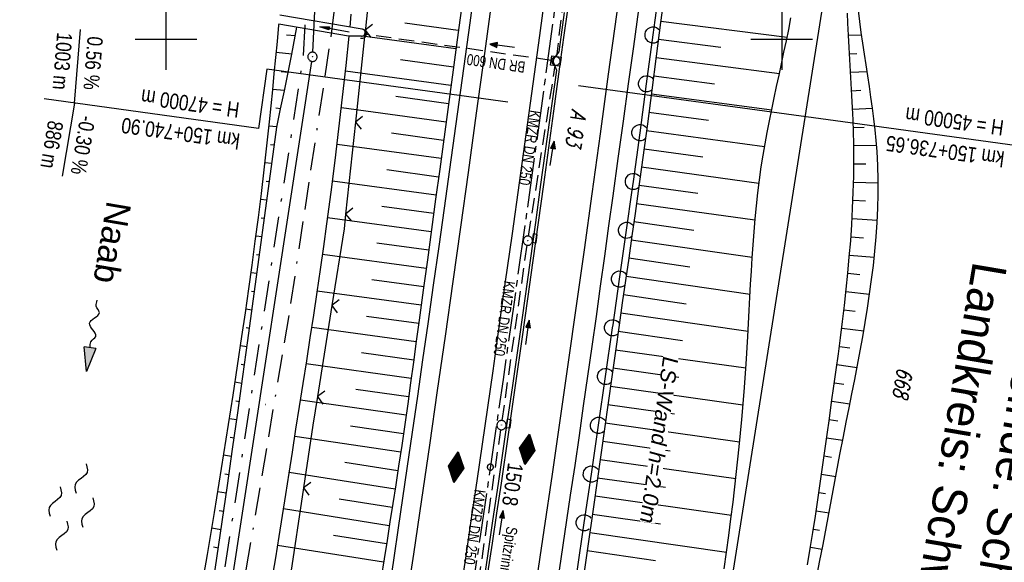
# Model space of a CAD drawing. Extents: x 511715 to 512121, y 473902 to 474680.
# Tile 14 of 21: x 511876 to 512036, y 474315 to 474403. Entities that reach past the tile are written whole.
import ezdxf

# ---------------------------------------------------------------- set-up
doc = ezdxf.new("R2010")
doc.units = 0
doc.header["$LTSCALE"] = 10
doc.header["$MEASUREMENT"] = 0
for name, pattern in [('ACAD_ISO16W100', [73, 15, -6.5, 15, -6.5, 15, -7, 1, -7]), ('ACHSE', [5.5, 4, -0.5, 0.5, -0.5]), ('AUSGEZOGEN', [0]), ('LT00', [0]), ('LT08', [0.42, 0.2, -0.1, 0.02, -0.1]), ('STRICHLINIE2', [0.375, 0.25, -0.125])]:
    doc.linetypes.add(name, pattern=pattern)
doc.layers.get('0').update_dxf_attribs({"linetype": 'LT00'})
for name, color, linetype in [('--FLIEßRICHTPFEIL', 180, 'Continuous'), ('--WASSER_NUTZUNG', 180, 'Continuous'), ('-AX-020', 250, 'ACHSE'), ('-GRA-20O', 20, 'LT00'), ('-GRA-20W', 20, 'LT00'), ('-Halt-Pfeil', 4, 'LT00'), ('-Haltung', 182, 'STRICHLINIE2'), ('-Haltungsbeschriftung', 182, 'LT00'), ('-HTP-20O', 11, 'LT00'), ('-HTP-20W', 11, 'LT00'), ('-ST-20-1', 250, 'LT00'), ('BAB-KABEL', 220, 'ACAD_ISO16W100'), ('DFK_AB_L', 21, 'LT00'), ('DFK_AB_P', 7, 'LT00'), ('DFK_BES-WEGE', 255, 'LT00'), ('DFK_FLUR_NR', 250, 'LT00'), ('DFK_TOPO-SYM', 252, 'LT00'), ('GEMEINDEGRENZE', 3, 'LT08'), ('GEWÄSSERNAME', 255, 'Continuous'), ('GRENZNAME', 250, 'Continuous'), ('LS-WAND_TEXT', 11, 'Continuous'), ('PFEIL', 140, 'AUSGEZOGEN'), ('RINNE_TEXT', 11, 'Continuous'), ('V91_AFBR_BAB', 250, 'LT00'), ('V91_BOESCH', 250, 'LT00'), ('V91_BOSCHUNG', 250, 'LT00'), ('V91_GRABEN', 250, 'LT00'), ('V91_KA_MULD', 182, 'LT00'), ('V91_KA_PRUF', 182, 'LT00'), ('V91_LAERM', 11, 'LT00'), ('V91_LD_MARK', 2, 'LT00'), ('V91_RASTER', 250, 'LT00'), ('V91_RINNE', 182, 'LT00'), ('V91_SINKK', 182, 'LT00'), ('V91_UK_DURCH', 182, 'LT00'), ('V91_ZAUN', 40, 'LT00')]:
    doc.layers.add(name, color=color, linetype=linetype)
doc.styles.add('Arial', font='ARIAL.TTF')
doc.styles.add('Beschrift', font='ARIAL.TTF')
doc.styles.add('Haltungsbeschriftung', font='ARIAL.TTF', dxfattribs={"width": 0.75})
doc.styles.get("Standard").update_dxf_attribs({"font": 'romans.shx'})
doc.styles.add('UNIR-H', font='unir_h.shx', dxfattribs={"width": 0.8})

# ---------------------------------------------------------------- blocks, each defined once
blk = doc.blocks.new('SYMB7301')
at = {"color": 0, "linetype": 'ByBlock'}
for p, q in [((-0.128693, 0), (0, 0.128693)), ((0, -0.128693), (-0.128693, 0)), ((0, 0.128693), (0.128693, 0)), ((0.128693, 0), (0, -0.128693)), ((0.000059, -0.009738), (0.000059, 0.009897)), ((-0.00901, -0.004339), (-0.002225, -0.009749))]:
    blk.add_line(p, q, dxfattribs=at)
for points in [[(-0.002225, 0.009749), (-0.00901, 0.004339), (-0.00901, -0.004339)], [(0.01, 0), (0.006235, 0.007818), (-0.002225, 0.009749)], [(-0.002225, -0.009749), (0.006235, -0.007818), (0.01, 0)]]:
    blk.add_lwpolyline(points, dxfattribs=at)
blk = doc.blocks.new('SYMB0003')
at = {"color": 0, "linetype": 'ByBlock'}
for p, q in [((-0.015712, 0), (0.010166, 0.012015)), ((0, -0.021257), (-0.015712, 0)), ((0.010166, 0.012015), (0, -0.021257))]:
    blk.add_line(p, q, dxfattribs=at)
for points in [[(-0.031395, 0.499013), (-0.093691, 0.491144), (-0.154509, 0.475528), (-0.21289, 0.452414), (-0.267913, 0.422164), (-0.318712, 0.385257), (-0.364484, 0.342274), (-0.404509, 0.293893), (-0.438154, 0.240877), (-0.464888, 0.184062), (-0.484292, 0.124345), (-0.496058, 0.062667), (-0.5, 0)], [(-0.5, 0), (-0.496058, -0.062667), (-0.484292, -0.124345), (-0.464888, -0.184062), (-0.438154, -0.240877), (-0.404509, -0.293893), (-0.364485, -0.342274), (-0.318712, -0.385257), (-0.267914, -0.422164), (-0.21289, -0.452414), (-0.154509, -0.475529), (-0.093691, -0.491144), (-0.031395, -0.499014), (0.031395, -0.499014)], [(0.5, 0), (0.496057, 0.062667), (0.484292, 0.124345), (0.464888, 0.184062), (0.438153, 0.240877), (0.404509, 0.293893), (0.364484, 0.342274), (0.318712, 0.385257), (0.267913, 0.422164), (0.21289, 0.452414), (0.154509, 0.475528), (0.093691, 0.491144), (0.031395, 0.499013), (-0.031395, 0.499013)], [(0.031395, -0.499014), (0.093691, -0.491144), (0.154509, -0.475529), (0.21289, -0.452414), (0.267914, -0.422164), (0.318712, -0.385257), (0.364485, -0.342274), (0.404509, -0.293893), (0.438154, -0.240877), (0.464889, -0.184062), (0.484292, -0.124345), (0.496058, -0.062667), (0.5, 0)]]:
    blk.add_lwpolyline(points, dxfattribs=at)
blk = doc.blocks.new('SYMB7250')
at = {"color": 0, "linetype": 'ByBlock'}
for points in [[(-0.25, 0.28), (-0.208333, 0.308889), (-0.166667, 0.331111), (-0.125, 0.34), (-0.083333, 0.331111), (-0.041667, 0.308889), (0, 0.28)], [(0, 0.28), (0.041667, 0.251111), (0.083333, 0.228889), (0.125, 0.22), (0.166667, 0.228889), (0.208333, 0.251111), (0.25, 0.28)], [(-0.74, 0), (-0.698333, 0.028889), (-0.656667, 0.051111), (-0.615, 0.06), (-0.573333, 0.051111), (-0.531667, 0.028889), (-0.49, 0)], [(-0.49, 0), (-0.448333, -0.028889), (-0.406667, -0.051111), (-0.365, -0.06), (-0.323333, -0.051111), (-0.281667, -0.028889), (-0.24, 0)], [(0.24, 0), (0.281667, 0.028889), (0.323333, 0.051111), (0.365, 0.06), (0.406667, 0.051111), (0.448333, 0.028889), (0.49, 0)], [(0.49, 0), (0.531667, -0.028889), (0.573333, -0.051111), (0.615, -0.06), (0.656667, -0.051111), (0.698333, -0.028889), (0.74, 0)], [(-0.25, -0.28), (-0.208333, -0.251111), (-0.166667, -0.228889), (-0.125, -0.22), (-0.083333, -0.228889), (-0.041667, -0.251111), (0, -0.28)], [(0, -0.28), (0.041667, -0.308889), (0.083333, -0.331111), (0.125, -0.34), (0.166667, -0.331111), (0.208333, -0.308889), (0.25, -0.28)]]:
    blk.add_lwpolyline(points, dxfattribs=at)
blk = doc.blocks.new('FLIEßRICHTPFEIL')
at = {"layer": '--FLIEßRICHTPFEIL'}
blk.add_hatch(color=256, dxfattribs=at).paths.add_polyline_path([(-1.95, 0.4875), (-1.95, -0.4875), (0, 0)])
for p, q in [((-1.95, 0.4875), (-1.95, -0.4875)), ((-1.95, 0.4875), (0, 0)), ((0, 0), (-1.95, -0.4875))]:
    blk.add_line(p, q, dxfattribs=at)
at = {"layer": '--FLIEßRICHTPFEIL', "start_tangent": (-1, 0), "end_tangent": (-1, 0)}
blk.add_spline([(-1.95, 0), (-2.4375, 0), (-2.925, 0.325), (-3.4125, 0), (-3.9, -0.325), (-4.3875, 0), (-4.875, 0.325), (-5.3625, 0), (-5.85, 0)], degree=3, dxfattribs=at)
blk = doc.blocks.new('SYMB0002')
at = {"color": 0, "linetype": 'ByBlock'}
for points in [[(-0.031395, 0.499013), (-0.093691, 0.491144), (-0.154509, 0.475528), (-0.21289, 0.452414), (-0.267913, 0.422164), (-0.318712, 0.385257), (-0.364484, 0.342274), (-0.404509, 0.293893), (-0.438154, 0.240877), (-0.464888, 0.184062), (-0.484292, 0.124345), (-0.496058, 0.062667), (-0.5, 0)], [(-0.5, 0), (-0.496058, -0.062667), (-0.484292, -0.124345), (-0.464888, -0.184062), (-0.438154, -0.240877), (-0.404509, -0.293893), (-0.364485, -0.342274), (-0.318712, -0.385257), (-0.267914, -0.422164), (-0.21289, -0.452414), (-0.154509, -0.475529), (-0.093691, -0.491144), (-0.031395, -0.499014), (0.031395, -0.499014)], [(0.5, 0), (0.496057, 0.062667), (0.484292, 0.124345), (0.464888, 0.184062), (0.438153, 0.240877), (0.404509, 0.293893), (0.364484, 0.342274), (0.318712, 0.385257), (0.267913, 0.422164), (0.21289, 0.452414), (0.154509, 0.475528), (0.093691, 0.491144), (0.031395, 0.499013), (-0.031395, 0.499013)], [(0.031395, -0.499014), (0.093691, -0.491144), (0.154509, -0.475529), (0.21289, -0.452414), (0.267914, -0.422164), (0.318712, -0.385257), (0.364485, -0.342274), (0.404509, -0.293893), (0.438154, -0.240877), (0.464889, -0.184062), (0.484292, -0.124345), (0.496058, -0.062667), (0.5, 0)]]:
    blk.add_lwpolyline(points, dxfattribs=at)
blk = doc.blocks.new('SYMB0652')
at = {"color": 0, "linetype": 'ByBlock'}
blk.add_lwpolyline([(-0.15, -0.075), (0.15, -0.075), (0.15, 0.075), (-0.15, 0.075), (-0.15, -0.075)], dxfattribs=at)
blk = doc.blocks.new('SYMB1210')
at = {"color": 0, "linetype": 'ByBlock'}
blk.add_line((0.018815, -0.179014), (0.055623, -0.17119), dxfattribs=at)
for points in [[(-0.2, -0.2), (-0.2, 0.2), (0.2, 0.2), (0.2, -0.2), (-0.2, -0.2)], [(0.018815, 0.179014), (-0.018815, 0.179014), (-0.055623, 0.17119), (-0.09, 0.155885), (-0.120444, 0.133766), (-0.145623, 0.105801), (-0.164438, 0.073213), (-0.176067, 0.037424), (-0.18, 0)], [(-0.18, 0), (-0.176067, -0.037424), (-0.164438, -0.073213), (-0.145623, -0.105801), (-0.120444, -0.133766), (-0.09, -0.155885), (-0.055623, -0.17119), (-0.018815, -0.179014), (0.018815, -0.179014)], [(0.18, 0), (0.176067, 0.037424), (0.164438, 0.073213), (0.145623, 0.105801), (0.120444, 0.133766), (0.09, 0.155885), (0.055623, 0.17119), (0.018815, 0.179014)], [(0.055623, -0.17119), (0.09, -0.155885), (0.120444, -0.133766), (0.145623, -0.105801), (0.164438, -0.073213), (0.176067, -0.037424), (0.18, 0)]]:
    blk.add_lwpolyline(points, dxfattribs=at)
blk = doc.blocks.new('SYMB0024')
at = {"color": 0, "linetype": 'ByBlock'}
for p, q in [((-0.5, 0.5), (0, 0)), ((0, 0), (0.5, 0.5))]:
    blk.add_line(p, q, dxfattribs=at)
blk = doc.blocks.new('SYMB7122')
at = {"color": 0, "linetype": 'ByBlock'}
for points in [[(-0.109975, -0.002365), (-0.106745, 0.026562), (-0.096041, 0.053629), (-0.078613, 0.076941), (-0.055681, 0.094866), (-0.028851, 0.106149), (0, 0.11)], [(0, 0.11), (0.028851, 0.106149), (0.055681, 0.094866), (0.078613, 0.076941), (0.096041, 0.053629), (0.106745, 0.026562), (0.109975, -0.002365)], [(-0.075234, -0.080249), (-0.093647, -0.057708), (-0.105504, -0.031126), (-0.109975, -0.002365)], [(0.109975, -0.002365), (0.105504, -0.031126), (0.093647, -0.057708), (0.075234, -0.080249)]]:
    blk.add_lwpolyline(points, dxfattribs=at)
blk = doc.blocks.new('SYMB0071')
at = {"color": 0, "linetype": 'ByBlock'}
for p, q in [((-0.5, 0), (0, 0.25)), ((0, -0.25), (-0.5, 0)), ((-0.5, 0), (-0.5, 0)), ((-0.48, -0.01), (-0.48, 0.01)), ((-0.46, -0.02), (-0.46, 0.02)), ((-0.44, -0.03), (-0.44, 0.03)), ((-0.42, -0.04), (-0.42, 0.04)), ((-0.4, -0.05), (-0.4, 0.05)), ((-0.38, -0.06), (-0.38, 0.06)), ((-0.36, -0.07), (-0.36, 0.07)), ((-0.34, -0.08), (-0.34, 0.08)), ((-0.32, -0.09), (-0.32, 0.09)), ((-0.3, -0.1), (-0.3, 0.1)), ((-0.28, -0.11), (-0.28, 0.11)), ((-0.26, -0.12), (-0.26, 0.12)), ((-0.24, -0.13), (-0.24, 0.13)), ((-0.22, -0.14), (-0.22, 0.14)), ((-0.2, -0.15), (-0.2, 0.15)), ((-0.18, -0.16), (-0.18, 0.16)), ((-0.16, -0.17), (-0.16, 0.17)), ((-0.14, -0.18), (-0.14, 0.18)), ((-0.12, -0.19), (-0.12, 0.19)), ((-0.1, -0.2), (-0.1, 0.2)), ((-0.08, -0.21), (-0.08, 0.21)), ((-0.06, -0.22), (-0.06, 0.22)), ((-0.04, -0.23), (-0.04, 0.23)), ((-0.02, -0.24), (-0.02, 0.24)), ((0, 0.25), (0.5, 0)), ((0, -0.25), (0, 0.25)), ((0.5, 0), (0, -0.25)), ((0.02, -0.24), (0.02, 0.24)), ((0.04, -0.23), (0.04, 0.23)), ((0.06, -0.22), (0.06, 0.22)), ((0.08, -0.21), (0.08, 0.21)), ((0.1, -0.2), (0.1, 0.2)), ((0.12, -0.19), (0.12, 0.19)), ((0.14, -0.18), (0.14, 0.18)), ((0.16, -0.17), (0.16, 0.17)), ((0.18, -0.16), (0.18, 0.16)), ((0.2, -0.15), (0.2, 0.15)), ((0.22, -0.14), (0.22, 0.14)), ((0.24, -0.13), (0.24, 0.13)), ((0.26, -0.12), (0.26, 0.12)), ((0.28, -0.11), (0.28, 0.11)), ((0.3, -0.1), (0.3, 0.1)), ((0.32, -0.09), (0.32, 0.09)), ((0.34, -0.08), (0.34, 0.08)), ((0.36, -0.07), (0.36, 0.07)), ((0.38, -0.06), (0.38, 0.06)), ((0.4, -0.05), (0.4, 0.05)), ((0.42, -0.04), (0.42, 0.04)), ((0.44, -0.03), (0.44, 0.03)), ((0.46, -0.02), (0.46, 0.02)), ((0.48, -0.01), (0.48, 0.01))]:
    blk.add_line(p, q, dxfattribs=at)
blk = doc.blocks.new('SYMB0070')
at = {"color": 0, "linetype": 'ByBlock'}
for p, q in [((-0.5, 0), (0.2, 0)), ((0.5, 0), (0.2, 0.1)), ((0.2, 0.1), (0.2, 0)), ((0.468, 0), (0.21, 0.086)), ((0.21, 0.086), (0.21, -0.086)), ((0.21, -0.086), (0.468, 0)), ((0.22, -0.072), (0.437, 0)), ((0.23, -0.058), (0.405, 0)), ((0.24, -0.045), (0.374, 0)), ((0.342, 0), (0.25, 0.031)), ((0.25, 0.031), (0.25, -0.031)), ((0.25, -0.031), (0.342, 0)), ((0.26, -0.017), (0.31, 0)), ((0.27, -0.003), (0.279, 0))]:
    blk.add_line(p, q, dxfattribs=at)
for points in [[(0.2, 0), (0.2, -0.1), (0.5, 0)], [(0.437, 0), (0.22, 0.072), (0.22, -0.072)], [(0.405, 0), (0.23, 0.058), (0.23, -0.058)], [(0.374, 0), (0.24, 0.045), (0.24, -0.045)], [(0.31, 0), (0.26, 0.017), (0.26, -0.017)], [(0.279, 0), (0.27, 0.003), (0.27, -0.003)]]:
    blk.add_lwpolyline(points, dxfattribs=at)
blk = doc.blocks.new('SYMB1107')
at = {"color": 0, "linetype": 'ByBlock'}
for points in [[(-0.2, 0), (-0.196157, 0.039018), (-0.184776, 0.076537), (-0.166294, 0.111114), (-0.141421, 0.141421), (-0.111114, 0.166294), (-0.076537, 0.184776), (-0.039018, 0.196157), (0, 0.2)], [(0, 0.2), (0.039018, 0.196157), (0.076537, 0.184776), (0.111114, 0.166294), (0.141421, 0.141421), (0.166294, 0.111114), (0.184776, 0.076537), (0.196157, 0.039018), (0.2, 0)]]:
    blk.add_lwpolyline(points, dxfattribs=at)
blk = doc.blocks.new('Pfreil3')
at = {"layer": 'PFEIL'}
blk.add_hatch(color=256, dxfattribs=at).paths.add_polyline_path([(-1.55, 0.27), (-1.55, -0.27), (0, 0)])
for p, q in [((-1.55, 0), (-4.83, 0)), ((-1.55, -0.27), (-1.55, 0.27)), ((-1.55, 0.27), (0, 0)), ((0, 0), (-1.55, -0.27))]:
    blk.add_line(p, q, dxfattribs=at)

msp = doc.modelspace()

# ---------------------------------------------------------------- linework, layer by layer
at = {"layer": '-AX-020', "ltscale": 0.2, "flags": 128}
msp.add_lwpolyline([(511996.05, 474653.25), (511995.1, 474646.24), (511992.44, 474626.45), (511989.8, 474606.65), (511987.17, 474586.85), (511984.55, 474567.05), (511981.94, 474547.25), (511979.34, 474527.45), (511976.74, 474507.69), (511975.13, 474495.38), (511973.48, 474482.82), (511971.82, 474470.25), (511970.17, 474457.69), (511968.51, 474445.13), (511966.84, 474432.57), (511965.15, 474420.02), (511963.46, 474407.46), (511961.75, 474394.91), (511960.03, 474382.35), (511958.28, 474369.81), (511956.52, 474357.26), (511954.73, 474344.72), (511952.92, 474332.18), (511951.08, 474319.64), (511949.21, 474307.11), (511947.31, 474294.58), (511945.38, 474282.06), (511943.41, 474269.55), (511941.4, 474257.04), (511939.35, 474244.53), (511937.27, 474232.04), (511935.14, 474219.55), (511932.96, 474207.07), (511930.74, 474194.59), (511928.46, 474182.13), (511926.14, 474169.68), (511923.76, 474157.23), (511921.32, 474144.8), (511918.83, 474132.38), (511916.28, 474119.97), (511913.66, 474107.57), (511910.98, 474095.19), (511908.24, 474082.82), (511905.43, 474070.46), (511902.54, 474058.13), (511899.59, 474045.81), (511896.56, 474033.5), (511893.47, 474021.26), (511890.29, 474009), (511887.03, 473996.75), (511883.7, 473984.53), (511880.29, 473972.33), (511876.8, 473960.15), (511873.23, 473947.99), (511869.59, 473935.86), (511866.17, 473924.7)], dxfattribs=at)
at = {"layer": '-GRA-20O'}
for p, q in [((511966.97, 474392.48), (512009.89, 474386.61)), ((512009.89, 474386.61), (512047.59, 474381.45))]:
    msp.add_line(p, q, dxfattribs=at)
at = {"layer": '-GRA-20W'}
for q in [(511886.11, 474401.59), (511883.15, 474377.77)]:
    msp.add_line((511885.14, 474389.61), q, dxfattribs=at)
at = {"layer": '-GRA-20W', "flags": 128}
for points in [[(511916.36, 474395.14), (511915.04, 474385.5), (511880.19, 474390.29)], [(511955.49, 474389.77), (511916.36, 474395.14)]]:
    msp.add_lwpolyline(points, dxfattribs=at)
at = {"layer": '-Haltung'}
for p, q in [((511966.78, 474425.42), (511963.41, 474397.18)), ((511962.58, 474396.54), (511932.46, 474400.77)), ((511958.88, 474368.01), (511963.21, 474395.7)), ((511954.6, 474338.06), (511958.65, 474366.53)), ((511950.23, 474308.2), (511954.38, 474336.57))]:
    msp.add_line(p, q, dxfattribs=at)
at = {"layer": 'BAB-KABEL', "ltscale": 0.03, "flags": 128}
msp.add_lwpolyline([(511971.03, 474657.48), (511969.41, 474646.42), (511966.53, 474615.2), (511972.8, 474604.79), (511970.05, 474596.16), (511959.57, 474586.37), (511941.91, 474517.48), (511936.85, 474477.77), (511926.66, 474399.73), (511919.97, 474355.38), (511910.09, 474296.61), (511899.45, 474238.13), (511883.78, 474152.68), (511870.29, 474094), (511857.13, 474053.88), (511852.78, 474012.45), (511853.17, 473966.86), (511852.49, 473957.15), (511851.31, 473949.66), (511841.69, 473942.06), (511837.46, 473929.57)], dxfattribs=at)
at = {"layer": 'DFK_AB_L'}
for p, q in [((511923.82, 474397.88), (511925.04, 474423.1)), ((511903.66, 474266.01), (511923.67, 474396.39))]:
    msp.add_line(p, q, dxfattribs=at)
at = {"layer": 'GEMEINDEGRENZE', "ltscale": 2.5, "flags": 128}
msp.add_lwpolyline([(511953.94, 474660.38), (511959.93, 474649.28), (511949.37, 474579.35), (511923.59, 474424.01), (511922.29, 474397.28), (511902.07, 474265.53), (511883.42, 474171.19), (511840.83, 474046.67), (511811.06, 474002.19), (511789.86, 473974.02), (511764.01, 473942)], dxfattribs=at)
at = {"layer": 'V91_AFBR_BAB'}
for points in [[(511936.34, 474310.96), (511937.06, 474315.79), (511937.77, 474320.62), (511938.48, 474325.45), (511939.18, 474330.28), (511940.04, 474336.15), (511940.89, 474342.03), (511941.73, 474347.9), (511942.58, 474353.78), (511943.46, 474360.04), (511944.34, 474366.3), (511945.22, 474372.56), (511946.09, 474378.82), (511949.37, 474402.67), (511950.2, 474408.81)], [(511976.73, 474404.81), (511975.9, 474398.79), (511975.06, 474392.73), (511974.22, 474386.67), (511973.39, 474380.62), (511972.55, 474374.56), (511971.87, 474369.66), (511971.19, 474364.77), (511970.52, 474359.87), (511969.83, 474354.97), (511969.14, 474350.08), (511968.46, 474345.26), (511967.77, 474340.43), (511967.07, 474335.61), (511966.37, 474330.79), (511965.66, 474325.96), (511964.47, 474317.84), (511963.26, 474309.71)]]:
    msp.add_lwpolyline(points, dxfattribs=at)
at = {"layer": 'V91_AFBR_BAB', "color": 0}
msp.add_lwpolyline([(511961.75, 474408.7), (511960.65, 474400.6), (511957.35, 474376.65), (511956.21, 474368.46), (511955.05, 474360.28), (511953.9, 474352.1), (511953.05, 474346.14), (511952.19, 474340.18), (511951.33, 474334.22), (511950.47, 474328.27), (511949.58, 474322.18), (511948.68, 474316.1), (511947.77, 474310.01)], dxfattribs=at)
at = {"layer": 'V91_BOESCH'}
for points in [[(511948.19, 474406.57), (511947.71, 474403.08), (511947.16, 474399.05), (511946.61, 474395.02), (511946.07, 474390.99), (511945.53, 474386.97), (511944.99, 474382.94), (511944.45, 474378.91), (511943.78, 474373.99), (511943.11, 474369.08), (511942.44, 474364.16), (511941.77, 474359.25), (511941.1, 474354.34), (511940.64, 474350.95), (511940.18, 474347.56), (511939.72, 474344.17), (511939.25, 474340.78), (511938.77, 474337.4), (511938.28, 474334.01), (511937.77, 474330.63), (511937.31, 474327.63), (511936.84, 474324.62), (511936.37, 474321.62), (511935.89, 474318.61), (511935.4, 474315.61), (511934.93, 474312.6)], [(511980.82, 474406.68), (511980.32, 474402.7), (511979.62, 474397.21), (511978.9, 474391.73), (511978.18, 474386.25), (511977.44, 474380.77), (511976.68, 474375.3), (511976.17, 474371.67), (511975.65, 474368.05), (511975.14, 474364.43), (511974.62, 474360.81), (511974.09, 474357.19), (511973.58, 474353.57), (511972.98, 474349.35), (511972.38, 474345.14), (511971.79, 474340.92), (511971.2, 474336.7), (511970.61, 474332.48), (511970.01, 474328.26), (511969.42, 474324.04), (511968.44, 474317.28), (511967.45, 474310.52)], [(512005.59, 474312.14), (512006.15, 474315.05), (512006.71, 474317.96), (512007.25, 474320.87), (512007.8, 474323.78), (512008.35, 474326.7), (512008.9, 474329.63), (512009.45, 474332.56), (512010.02, 474335.49), (512010.47, 474337.8), (512010.93, 474340.11), (512011.39, 474342.42), (512011.84, 474344.73), (512012.28, 474347.04), (512012.72, 474349.36), (512013.14, 474351.68), (512013.54, 474353.99), (512013.92, 474356.31), (512014.27, 474358.63), (512014.59, 474360.95), (512014.87, 474363.26), (512015.12, 474365.58), (512015.33, 474367.9), (512015.49, 474370.21), (512015.6, 474372.53), (512015.66, 474374.84), (512015.66, 474377.15), (512015.6, 474379.46), (512015.48, 474381.77), (512015.34, 474383.53), (512015.16, 474385.28), (512014.96, 474387.04), (512014.73, 474388.79), (512014.49, 474390.55), (512014.23, 474392.3), (512013.96, 474394.06), (512013.69, 474395.81), (512013.42, 474397.57), (512013.15, 474399.33), (512012.9, 474401.1), (512012.67, 474402.86), (512012.45, 474404.67)], [(511929.88, 474401.96), (511930.09, 474404.06)], [(511990.62, 474313.97), (511991.01, 474316.68), (511991.38, 474319.4), (511991.74, 474322.12), (511992.09, 474324.83), (511992.61, 474329.3), (511993.08, 474333.77), (511993.5, 474338.25), (511993.87, 474342.73), (511994.2, 474347.22), (511994.48, 474351.71), (511994.6, 474353.84), (511994.72, 474355.96), (511994.83, 474358.09), (511994.94, 474360.21), (511995.06, 474362.34), (511995.19, 474364.46), (511995.33, 474366.59), (511995.49, 474368.71), (511995.67, 474370.82), (511995.87, 474372.94), (511996.1, 474375.05), (511996.36, 474377.15), (511996.66, 474379.25), (511996.96, 474381.13), (511997.28, 474382.99), (511997.63, 474384.86), (511997.99, 474386.72), (511998.37, 474388.58), (511998.76, 474390.44), (511999.16, 474392.3), (511999.56, 474394.15), (511999.96, 474396.01), (512000.36, 474397.87), (512000.75, 474399.73), (512001.12, 474401.59), (512001.48, 474403.45)], [(512004.19, 474314.63), (512004.63, 474317.26), (512005.05, 474319.9), (512005.46, 474322.55), (512005.85, 474325.19), (512006.24, 474327.84), (512006.61, 474330.49), (512006.99, 474333.15), (512007.36, 474335.8), (512007.73, 474338.42), (512008.1, 474341.04), (512008.47, 474343.66), (512008.83, 474346.28), (512009.19, 474348.9), (512009.53, 474351.52), (512009.86, 474354.14), (512010.17, 474356.76), (512010.46, 474359.39), (512010.73, 474362.01), (512010.97, 474364.63), (512011.19, 474367.25), (512011.37, 474369.88), (512011.51, 474372.5), (512011.62, 474375.13), (512011.69, 474377.75), (512011.71, 474380.38), (512011.69, 474383), (512011.65, 474384.96), (512011.57, 474386.91), (512011.49, 474388.87), (512011.38, 474390.83), (512011.27, 474392.78), (512011.16, 474394.74), (512011.04, 474396.7), (512010.93, 474398.66), (512010.82, 474400.62), (512010.73, 474402.58), (512010.67, 474404.19)], [(511918.31, 474402.42), (511918.29, 474402.25), (511918.04, 474399.64), (511917.79, 474397.02), (511917.53, 474394.41), (511917.28, 474391.79), (511917.02, 474389.18), (511916.75, 474386.57), (511916.33, 474382.68), (511915.89, 474378.8), (511915.43, 474374.92), (511914.94, 474371.05), (511914.44, 474367.17), (511913.92, 474363.3), (511913.38, 474359.43), (511912.83, 474355.57), (511912.27, 474351.7), (511910.85, 474342.17), (511909.36, 474332.65), (511907.82, 474323.14), (511906.67, 474316.31), (511905.5, 474309.48)], [(511907.4, 474309.85), (511908.26, 474315.73), (511909.12, 474321.62), (511909.96, 474327.51), (511910.8, 474333.4), (511911.64, 474339.3), (511912.47, 474345.19), (511913.3, 474351.08), (511918, 474385.72), (511918.61, 474388.67), (511919.22, 474391.63), (511919.82, 474394.58), (511920.41, 474397.54), (511920.99, 474400.5), (511921.26, 474401.92)], [(511917.25, 474312.35), (511917.81, 474315.78), (511918.36, 474319.21), (511918.91, 474322.64), (511919.45, 474326.07), (511919.98, 474329.51), (511920.52, 474332.94), (511921.1, 474336.65), (511921.69, 474340.35), (511922.27, 474344.06), (511922.85, 474347.77), (511923.42, 474351.47), (511923.98, 474355.18), (511924.54, 474358.89), (511925.08, 474362.6), (511925.61, 474366.32), (511926.13, 474370.03), (511926.81, 474375.17), (511927.46, 474380.3), (511928.08, 474385.44), (511928.68, 474390.59), (511929.24, 474395.74), (511929.73, 474400.5)]]:
    msp.add_lwpolyline(points, dxfattribs=at)
at = {"layer": 'V91_BOSCHUNG'}
for p, q in [((511980.35, 474402.93), (512000.87, 474400.34)), ((511947.47, 474401.39), (511938.77, 474402.58)), ((511919.58, 474400.72), (511921, 474400.58)), ((511947.07, 474398.43), (511931.91, 474400.48)), ((511979.97, 474399.97), (511990.11, 474398.67)), ((512010.82, 474400.62), (512012.96, 474400.72)), ((511917.87, 474397.87), (511920.42, 474397.62)), ((511946.67, 474395.45), (511938.06, 474396.62)), ((511979.59, 474397.01), (511999.62, 474394.42)), ((512010.99, 474397.61), (512012.19, 474397.68)), ((511918.71, 474394.77), (511919.83, 474394.66)), ((511946.27, 474392.48), (511929.14, 474394.8)), ((512011.16, 474394.61), (512013.85, 474394.77)), ((511979.21, 474394.05), (511989.09, 474392.76)), ((511917.29, 474391.9), (511919.23, 474391.71)), ((512011.34, 474391.63), (512012.82, 474391.71)), ((511945.87, 474389.51), (511937.34, 474390.66)), ((511978.82, 474391.09), (511998.36, 474388.51)), ((511917.81, 474388.83), (511918.63, 474388.75)), ((511945.47, 474386.53), (511928.48, 474388.83)), ((512011.5, 474388.65), (512014.73, 474388.79)), ((511978.43, 474388.12), (511988.09, 474386.84)), ((511916.69, 474385.93), (511918.02, 474385.79)), ((511978.03, 474385.16), (511997.21, 474382.58)), ((512011.62, 474385.67), (512013.36, 474385.73)), ((511945.07, 474383.56), (511936.6, 474384.71)), ((511916.99, 474382.89), (511917.61, 474382.82)), ((511944.67, 474380.59), (511927.78, 474382.87)), ((511977.63, 474382.21), (511987.17, 474380.91)), ((512011.7, 474382.7), (512015.4, 474382.76)), ((511916.03, 474379.98), (511917.21, 474379.84)), ((511944.27, 474377.61), (511935.84, 474378.75)), ((511977.23, 474379.25), (511996.29, 474376.62)), ((512011.71, 474379.74), (512013.65, 474379.74)), ((511916.24, 474376.93), (511916.8, 474376.87)), ((511943.87, 474374.64), (511927.04, 474376.92)), ((511976.82, 474376.29), (511986.38, 474374.96)), ((512011.67, 474376.79), (512015.66, 474376.69)), ((511915.31, 474374.02), (511916.4, 474373.89)), ((511943.47, 474371.67), (511935.06, 474372.81)), ((511976.4, 474373.33), (511995.65, 474370.63)), ((512011.57, 474373.83), (512013.6, 474373.74)), ((511915.47, 474370.98), (511915.99, 474370.91)), ((511943.06, 474368.7), (511926.25, 474370.97)), ((512011.43, 474370.87), (512015.51, 474370.62)), ((511975.99, 474370.37), (511985.7, 474369)), ((511914.56, 474368.08), (511915.59, 474367.94)), ((512011.23, 474367.9), (512013.27, 474367.75)), ((511942.66, 474365.72), (511934.25, 474366.86)), ((511975.56, 474367.42), (511995.2, 474364.6)), ((511914.67, 474365.04), (511915.19, 474364.96)), ((511942.25, 474362.75), (511925.43, 474365.03)), ((511975.14, 474364.46), (511985.08, 474363.02)), ((512011, 474364.94), (512015.02, 474364.58)), ((511913.76, 474362.13), (511914.78, 474361.99)), ((511974.71, 474361.49), (511994.86, 474358.58)), ((512010.73, 474361.97), (512012.7, 474361.78)), ((511941.85, 474359.78), (511933.42, 474360.92)), ((511913.86, 474359.09), (511914.38, 474359.02)), ((511941.44, 474356.81), (511924.57, 474359.09)), ((511974.29, 474358.52), (511984.49, 474357.04)), ((512010.42, 474359), (512014.26, 474358.59)), ((511912.92, 474356.19), (511913.98, 474356.05)), ((511941.04, 474353.83), (511932.58, 474354.98)), ((511973.86, 474355.54), (511994.53, 474352.57)), ((512010.09, 474356.04), (512011.94, 474355.82)), ((511913.03, 474353.15), (511913.57, 474353.07)), ((511940.63, 474350.86), (511923.67, 474353.15)), ((511973.43, 474352.56), (511983.89, 474351.07)), ((512009.73, 474353.08), (512013.3, 474352.63)), ((511912.06, 474350.26), (511913.16, 474350.1)), ((512009.35, 474350.11), (512011.06, 474349.89)), ((511940.23, 474347.88), (511931.72, 474349.04)), ((511973.01, 474349.57), (511994.16, 474346.6)), ((511912.18, 474347.21), (511912.74, 474347.12)), ((511939.82, 474344.89), (511922.77, 474347.25)), ((512008.95, 474347.14), (512012.22, 474346.7)), ((511972.59, 474346.6), (511983.27, 474345.1)), ((511911.17, 474344.33), (511912.33, 474344.15)), ((511972.17, 474343.63), (511993.7, 474340.6)), ((512008.54, 474344.18), (512010.09, 474343.96)), ((511939.4, 474341.91), (511930.85, 474343.1)), ((511911.31, 474341.27), (511911.91, 474341.18)), ((511938.98, 474338.92), (511921.84, 474341.35)), ((511971.76, 474340.66), (511982.6, 474339.13)), ((512008.13, 474341.22), (512011.06, 474340.79)), ((511910.27, 474338.4), (511911.49, 474338.21)), ((511938.55, 474335.92), (511929.97, 474337.17)), ((511971.34, 474337.69), (511993.16, 474334.62)), ((512007.71, 474338.25), (512009.09, 474338.04)), ((511910.43, 474335.34), (511911.06, 474335.24)), ((511938.11, 474332.92), (511920.92, 474335.48)), ((511970.92, 474334.72), (511981.89, 474333.17)), ((512007.29, 474335.28), (512009.9, 474334.89)), ((511909.33, 474332.47), (511910.64, 474332.27)), ((511937.67, 474329.92), (511929.06, 474331.24)), ((511970.51, 474331.75), (511992.53, 474328.65)), ((512006.87, 474332.31), (512008.1, 474332.12)), ((511909.54, 474329.4), (511910.22, 474329.3)), ((511937.2, 474326.93), (511920, 474329.61)), ((512006.45, 474329.33), (512008.78, 474328.99)), ((511970.09, 474328.78), (511981.14, 474327.22)), ((511908.38, 474326.55), (511909.79, 474326.33)), ((512006.02, 474326.37), (512007.12, 474326.2)), ((511936.74, 474323.96), (511928.14, 474325.31)), ((511969.67, 474325.82), (511991.81, 474322.68)), ((511908.63, 474323.47), (511909.37, 474323.35)), ((511936.26, 474320.98), (511919.07, 474323.71)), ((511969.25, 474322.86), (511980.33, 474321.27)), ((512005.59, 474323.4), (512007.67, 474323.09)), ((511907.4, 474320.64), (511908.94, 474320.38)), ((511968.82, 474319.91), (511991.01, 474316.7)), ((512005.14, 474320.44), (512006.13, 474320.29)), ((511935.79, 474318.02), (511927.2, 474319.38)), ((511907.71, 474317.54), (511908.51, 474317.4)), ((511935.32, 474315.05), (511918.13, 474317.78)), ((511968.39, 474316.95), (511979.49, 474315.34)), ((512004.67, 474317.49), (512006.56, 474317.18))]:
    msp.add_line(p, q, dxfattribs=at)
at = {"layer": 'V91_GRABEN'}
msp.add_line((511931.87, 474401.63), (511918.46, 474403.9), dxfattribs=at)
at = {"layer": 'V91_GRABEN', "flags": 128}
msp.add_lwpolyline([(511931.73, 474400.46), (511929.64, 474400.5), (511918.31, 474402.42)], dxfattribs=at)
at = {"layer": 'V91_GRABEN'}
msp.add_lwpolyline([(511931.73, 474400.46), (511931.88, 474400.47), (511932.02, 474400.51), (511932.15, 474400.6), (511932.24, 474400.71), (511932.31, 474400.85), (511932.34, 474401.01), (511932.33, 474401.18), (511932.27, 474401.34), (511932.17, 474401.48), (511932.03, 474401.57), (511931.87, 474401.63)], dxfattribs=at)
at = {"layer": 'V91_LAERM'}
for p, q in [((511978.05, 474392.74), (511979.11, 474400.67)), ((511976.98, 474384.81), (511978.05, 474392.74)), ((511975.91, 474376.88), (511976.98, 474384.81)), ((511973.66, 474361.04), (511974.8, 474368.96)), ((511971.38, 474345.21), (511972.53, 474353.12)), ((511970.23, 474337.29), (511971.38, 474345.21)), ((511969.08, 474329.37), (511970.23, 474337.29)), ((511967.92, 474321.46), (511969.08, 474329.37)), ((511966.77, 474313.54), (511967.92, 474321.46))]:
    msp.add_line(p, q, dxfattribs=at)
for points in [[(511979.11, 474400.67), (511979.43, 474403.06), (511980.2, 474408.59)], [(511974.8, 474368.96), (511975.72, 474375.45), (511975.91, 474376.88)], [(511972.53, 474353.12), (511972.6, 474353.58), (511973.66, 474361.04)]]:
    msp.add_lwpolyline(points, dxfattribs=at)
at = {"layer": 'V91_LD_MARK', "color": 0}
for points in [[(511938.91, 474307.55), (511940.23, 474316.39), (511941.54, 474325.23), (511942.83, 474334.08), (511944.11, 474342.93), (511945.38, 474351.78), (511946.63, 474360.63), (511947.88, 474369.48), (511949.11, 474378.34), (511950.44, 474387.99), (511951.76, 474397.64), (511953.07, 474407.29), (511954.37, 474416.95), (511955.67, 474426.6), (511956.95, 474436.26), (511958.23, 474445.91), (511959.51, 474455.57), (511960.78, 474465.23), (511962.04, 474474.89), (511963.3, 474484.55), (511964.56, 474494.21), (511965.82, 474503.87), (511967.08, 474513.53)], [(511987.73, 474514.38), (511986.35, 474503.77), (511984.96, 474493.16), (511983.58, 474482.56), (511982.19, 474471.95), (511980.91, 474462.24), (511979.63, 474452.53), (511978.34, 474442.83), (511977.05, 474433.12), (511975.76, 474423.41), (511974.45, 474413.71), (511973.14, 474404.01), (511971.82, 474394.3), (511970.49, 474384.6), (511969.16, 474374.9), (511967.89, 474365.79), (511966.61, 474356.67), (511965.32, 474347.56), (511964.02, 474338.45), (511962.71, 474329.34), (511961.38, 474320.24), (511960.03, 474311.13)]]:
    msp.add_lwpolyline(points, dxfattribs=at)
at = {"layer": 'V91_RASTER'}
for p, q in [((511900, 474395), (511900, 474405)), ((512000, 474405), (512000, 474395)), ((511895, 474400), (511905, 474400)), ((511995, 474400), (512005, 474400))]:
    msp.add_line(p, q, dxfattribs=at)
at = {"layer": 'V91_RINNE'}
for points in [[(511964.66, 474404.34), (511964.11, 474400.31), (511963.79, 474397.91), (511962.91, 474396.79), (511962.85, 474396.32), (511963.4, 474394.98), (511960.83, 474376.37), (511959.98, 474370.21), (511959.12, 474364.04), (511958.26, 474357.88), (511957.39, 474351.72), (511956.25, 474343.76), (511955.1, 474335.8), (511953.93, 474327.84), (511953.04, 474321.77), (511952.13, 474315.69), (511951.23, 474309.61)], [(511952.28, 474313.27), (511953.01, 474318.14), (511953.73, 474323.01), (511954.46, 474327.87), (511955.62, 474335.8), (511956.77, 474343.73), (511957.9, 474351.66), (511958.78, 474357.84), (511959.64, 474364.03), (511960.5, 474370.21), (511961.35, 474376.39), (511962.17, 474382.36), (511962.99, 474388.32), (511963.81, 474394.29), (511964.62, 474400.25), (511965.29, 474405.11)]]:
    msp.add_lwpolyline(points, dxfattribs=at)
at = {"layer": 'V91_ZAUN'}
for p, q in [((511932.35, 474401.43), (511930.76, 474386.51)), ((511930.76, 474386.51), (511929.17, 474371.6)), ((511926.94, 474356.77), (511924.58, 474341.95)), ((511922.32, 474327.12), (511920.11, 474312.29))]:
    msp.add_line(p, q, dxfattribs=at)
for points in [[(511933.92, 474416.34), (511932.38, 474401.71), (511932.35, 474401.43)], [(511929.17, 474371.6), (511928.91, 474369.19), (511926.94, 474356.77)], [(511924.58, 474341.95), (511923.84, 474337.31), (511922.32, 474327.12)]]:
    msp.add_lwpolyline(points, dxfattribs=at)

# ---------------------------------------------------------------- block references
at = {"layer": '--FLIEßRICHTPFEIL', "xscale": 2.00000000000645, "yscale": 1.999999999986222, "zscale": 2, "rotation": 261.4413644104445}
msp.add_blockref('FLIEßRICHTPFEIL', (511887.08, 474346.04), dxfattribs=at)
at = {"layer": '--WASSER_NUTZUNG', "xscale": 9.999999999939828, "yscale": 10.00000000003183, "zscale": 10, "rotation": 251.2882999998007}
msp.add_blockref('SYMB7250', (511884.64, 474324.02), dxfattribs=at)
at = {"layer": '-Halt-Pfeil', "yscale": 4, "zscale": 4}
for p, xscale, rotation in [((511954.59, 474398.93), 4.000000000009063, 172.0108965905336), ((511962.72, 474381.46), 4.000000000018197, 81.10490659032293), ((511958.7, 474352.4), 3.999999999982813, 81.88844659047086), ((511954.45, 474321.49), 4.000000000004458, 81.67152659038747)]:
    msp.add_blockref('SYMB0070', p, dxfattribs=dict(at, xscale=xscale, rotation=rotation))
at = {"layer": '-HTP-20O', "xscale": 4.999999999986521, "yscale": 5, "zscale": 5, "rotation": 261.7345400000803}
msp.add_blockref('SYMB0071', (511958.65, 474333.4), dxfattribs=at)
at = {"layer": '-HTP-20W', "xscale": 5.000000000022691, "yscale": 5, "zscale": 5, "rotation": 261.6890000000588}
msp.add_blockref('SYMB0071', (511947.11, 474330.49), dxfattribs=at)
at = {"layer": '-ST-20-1', "rotation": 258.929999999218}
msp.add_blockref('SYMB0002', (511952.67, 474330.5), dxfattribs=at)
at = {"layer": 'DFK_AB_P', "xscale": 1.499999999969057, "yscale": 1.5, "zscale": 1.5, "rotation": 251.2881100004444}
msp.add_blockref('SYMB0003', (511923.78, 474397.13), dxfattribs=at)
at = {"layer": 'DFK_TOPO-SYM', "xscale": 0.1, "yscale": 0.1, "zscale": 0.1, "rotation": 359.99968}
msp.add_blockref('SYMB7301', (511916.12, 474340.68), dxfattribs=at)
at = {"layer": 'PFEIL', "rotation": 170.1775671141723}
msp.add_blockref('Pfreil3', (511924.98, 474402.02), dxfattribs=at)
at = {"layer": 'V91_KA_MULD', "xscale": 3.800000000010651, "yscale": 3.800000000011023, "zscale": 3.8, "rotation": 262.2106026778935}
msp.add_blockref('SYMB1210', (511963.32, 474396.44), dxfattribs=at)
at = {"layer": 'V91_KA_PRUF', "xscale": 1.499999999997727, "yscale": 1.499999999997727, "zscale": 1.5, "rotation": 260.3880065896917}
for p in [(511958.76, 474367.27), (511954.49, 474337.32)]:
    msp.add_blockref('SYMB0003', p, dxfattribs=at)
at = {"layer": 'V91_LAERM', "yscale": 12.00000000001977, "zscale": 12}
for p, xscale, rotation in [((511979.11, 474400.67), 11.99999999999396, 82.34329659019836), ((511978.05, 474392.74), 11.99999999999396, 82.34329659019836), ((511976.98, 474384.81), 11.99999999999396, 82.34329659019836), ((511975.91, 474376.88), 11.99999999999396, 82.34329659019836), ((511974.8, 474368.96), 12.00000000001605, 81.87086659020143), ((511973.66, 474361.04), 12.00000000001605, 81.87086659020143), ((511972.53, 474353.12), 12.000000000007, 81.720476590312), ((511971.38, 474345.21), 12.000000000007, 81.720476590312), ((511970.23, 474337.29), 12.000000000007, 81.720476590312), ((511969.08, 474329.37), 12.000000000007, 81.720476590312), ((511967.92, 474321.46), 12.000000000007, 81.720476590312)]:
    msp.add_blockref('SYMB7122', p, dxfattribs=dict(at, xscale=xscale, rotation=rotation))
at = {"layer": 'V91_SINKK', "zscale": 4.5}
for p, xscale, yscale, rotation in [((511959.87, 474367.66), 4.499999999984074, 4.499999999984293, 262.035034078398), ((511955.63, 474337.58), 4.499999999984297, 4.499999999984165, 261.6466692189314)]:
    msp.add_blockref('SYMB0652', p, dxfattribs=dict(at, xscale=xscale, yscale=yscale, rotation=rotation))
at = {"layer": 'V91_UK_DURCH', "xscale": 4.000000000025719, "yscale": 4, "zscale": 4, "rotation": 260.3880065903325}
msp.add_blockref('SYMB1107', (511931.72, 474400.88), dxfattribs=at)
at = {"layer": 'V91_ZAUN', "yscale": 2.099999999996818, "zscale": 2.1}
for p, xscale, rotation in [((511932.35, 474401.43), 2.100000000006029, 263.9187465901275), ((511930.76, 474386.51), 2.100000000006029, 263.9187465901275), ((511929.17, 474371.6), 2.100000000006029, 263.9187465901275), ((511926.94, 474356.77), 2.099999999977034, 260.9580465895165), ((511924.58, 474341.95), 2.099999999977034, 260.9580465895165), ((511922.32, 474327.12), 2.099999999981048, 261.5176165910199)]:
    msp.add_blockref('SYMB0024', p, dxfattribs=dict(at, xscale=xscale, rotation=rotation))

# ---------------------------------------------------------------- texts
at = {"layer": '-GRA-20O', "style": 'Beschrift', "width": 0.8}
for s, p in [('H = 45000 m', (512036.18, 474386.79)), ('km 150+736.65', (512036.27, 474381.73))]:
    msp.add_text(s, height=2.5, rotation=172.2037, dxfattribs=at).set_placement(p)
at = {"layer": '-GRA-20W', "style": 'Beschrift', "width": 0.8}
for s, rotation, p in [(' 1003 m', 265.3646, (511882.38, 474401.94)), ('  0.56 %', 265.3646, (511887.4, 474402.07)), ('H = 47000 m', 172.1772, (511912.05, 474389.69)), (' 886 m', 260.4459, (511881.01, 474387.66)), ('  -0.30 %', 260.4459, (511886.35, 474389.25)), ('km 150+740.90', 172.1772, (511912.11, 474384.64))]:
    msp.add_text(s, height=2.5, rotation=rotation, dxfattribs=at).set_placement(p)
at = {"layer": '-Haltungsbeschriftung', "style": 'Haltungsbeschriftung', "width": 0.75}
for s, rotation, p in [('BR DN 600', 172.0109, (511958.43, 474396.3)), ('KMZR DN 250', 261.1049, (511959.16, 474388.55)), ('KMZR DN 250', 261.8885, (511954.91, 474360.83)), ('KMZR DN 250', 261.6715, (511950.13, 474326.96))]:
    msp.add_text(s, height=1.8, rotation=rotation, dxfattribs=at).set_placement(p)
at = {"layer": '-ST-20-1', "style": 'Beschrift', "width": 0.8}
msp.add_text('  150.8', height=2.5, rotation=-98.3028, dxfattribs=at).set_placement((511955.79, 474332.85))
at = {"layer": 'DFK_BES-WEGE', "oblique": 13.754, "width": 0.75}
msp.add_text('A 93', height=2.5, rotation=260.2176, dxfattribs=at).set_placement((511965.9, 474388.68))
at = {"layer": 'DFK_FLUR_NR', "oblique": 13.754, "width": 0.75}
msp.add_text('668', height=2.5, rotation=260.388, dxfattribs=at).set_placement((512018.83, 474346.77))
at = {"layer": 'GEWÄSSERNAME', "style": 'Beschrift'}
msp.add_text('Naab', height=4, rotation=260.3044, dxfattribs=at).set_placement((511890.42, 474373.88))
at = {"layer": 'GRENZNAME', "insert": (512055.01, 474360.01), "char_height": 5.6, "width": 93.2904, "attachment_point": 1, "rotation": 260.388, "style": 'UNIR-H'}
msp.add_mtext('{\\W1;Gemarkung: Schwarzach\\PGemeinde: Schwarzach\\PLandkreis: Schwandorf}', dxfattribs=at)
at = {"layer": 'RINNE_TEXT', "style": 'Arial', "width": 0.8}
msp.add_text('Spitzrinne (Gußasphalt)', height=1.8, rotation=261.2268, dxfattribs=at).set_placement((511955.33, 474320.95))

# ---------------------------------------------------------------- next in the draw order: texts
at = {"layer": 'LS-WAND_TEXT', "insert": (511983.24, 474348.35), "char_height": 2.5, "attachment_point": 1, "rotation": 261.9828, "style": 'Beschrift', "bg_fill": 3, "box_fill_scale": 1, "bg_fill_color": 256, "bg_fill_transparency": 7183468}
msp.add_mtext('{\\Q7;LS-Wand h=2.0m}', dxfattribs=at)

# ---------------------------------------------------------------- next in the draw order: linework, layer by layer
at = {"layer": 'DFK_AB_L'}
msp.add_line((512010.18, 474427.85), (511980.52, 474240.65), dxfattribs=at)

doc.saveas('drawing.dxf')
